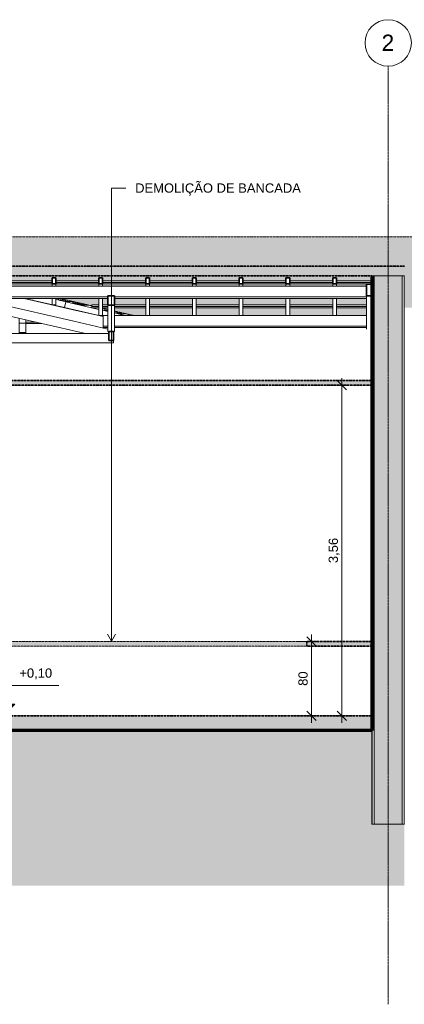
# Model space of a CAD drawing. Header units: millimetres. Extents: x -5210 to 64392, y -2302 to 8822.
# Tile 10 of 256: x 17837 to 21979, y -2079 to 8528. Entities that reach past the tile are written whole.
import ezdxf

# ---------------------------------------------------------------- set-up
doc = ezdxf.new("R2010")
doc.units = ezdxf.units.MM
doc.linetypes.add('_Tracejado médio', pattern=[4, 3, -1])
doc.linetypes.add('_Traço - ponto', pattern=[16, 12, -2, 0, -2])
for name, color, linetype, lineweight in [('A-ANNO-DIMS', 211, 'Continuous', 9), ('A-ANNO-DIMS-50', 211, 'Continuous', 9), ('A-CLNG', 13, 'Continuous', 25), ('A-CLNG-PATT', 13, 'Continuous', 25), ('A-FLOR', 192, 'Continuous', 25), ('A-FLOR-PATT', 8, 'Continuous', 25), ('A-GENM', 13, 'Continuous', 18), ('A-GLAZ-CWMG', 51, 'Continuous', 25), ('A-ROOF', 132, 'Continuous', 25), ('A-ROOF-PATT', 132, 'Continuous', 25), ('A-WALL', 113, 'Continuous', 25), ('A-WALL-PATT', 111, 'Continuous', 70), ('G-ANNO-DIMS', 111, 'Continuous', 9), ('G-ANNO-TEXT', 231, 'Continuous', 9), ('S-GRID', 1, 'Continuous', 9), ('S-GRID-IDEN', 1, 'Continuous', 9)]:
    doc.layers.add(name, color=color, linetype=linetype, lineweight=lineweight)
doc.styles.add('Arial_2', font='arial.ttf', dxfattribs={"height": 175})
doc.styles.add('Arial_3', font='arial.ttf', dxfattribs={"height": 100})
doc.dimstyles.new('Diagonal_-_2_0mm_Arial', dxfattribs={"dimscale": 304.8, "dimtxt": 102.02594, "dimasz": 0.328084, "dimexe": 0.246063, "dimexo": 0.0625, "dimgap": 0.024606, "dimtad": 1, "dimlfac": 0.001, "dimrnd": 0.01, "dimzin": 0, "dimdsep": 46, "dimtxsty": 'Arial_3', "dimblk1": 'OBLIQUE', "dimblk2": 'OBLIQUE', "dimsah": 1, "dimcen": 0.09, "dimdle": 0.246063, "dimadec": 0, "dimazin": 0, "dimtfac": 1, "dimtdec": 4, "dimtix": 1, "dimtmove": 0, "dimatfit": 3, "dimfxl": 0.492126, "dimfxlon": 1, "dimtvp": 1, "dimtolj": 1, "dimtzin": 0, "dimarcsym": 2})
doc.dimstyles.new('Diagonal_-_2_0mm_Arial_1', dxfattribs={"dimscale": 304.8, "dimtxt": 102.02594, "dimasz": 0.328084, "dimexe": 0.246063, "dimexo": 0.0625, "dimgap": 0.024606, "dimtad": 1, "dimdec": 0, "dimlfac": 0.1, "dimdsep": 46, "dimtxsty": 'Arial_3', "dimblk1": 'OBLIQUE', "dimblk2": 'OBLIQUE', "dimsah": 1, "dimcen": 0.09, "dimdle": 0.246063, "dimadec": 0, "dimazin": 0, "dimtfac": 1, "dimtdec": 4, "dimtix": 1, "dimtmove": 0, "dimatfit": 3, "dimfxl": 0.492126, "dimfxlon": 1, "dimtvp": 1, "dimtolj": 1, "dimtzin": 0, "dimarcsym": 2})

# ---------------------------------------------------------------- blocks, each defined once
blk = doc.blocks.new('Rectangular Mullion - 2x5 cm-4253626-CORTE C - MANTER _ DEMOLIR')
at = {"layer": 'A-GLAZ-CWMG', "lineweight": 18}
for p, q in [((18658, 5425), (18656, 5415)), ((18656, 5415), (18690, 5407))]:
    blk.add_line(p, q, dxfattribs=at)
blk = doc.blocks.new('Rectangular Mullion - 2x5 cm-4253628-CORTE C - MANTER _ DEMOLIR')
at = {"layer": 'A-GLAZ-CWMG', "lineweight": 18}
for p, q in [((17934, 5516), (17925, 5516)), ((18254, 5516), (18248, 5516)), ((18305, 5516), (18294, 5516)), ((17971, 5506), (17980, 5506)), ((18294, 5506), (18329, 5506))]:
    blk.add_line(p, q, dxfattribs=at)
blk = doc.blocks.new('Rectangular Mullion - 2x5 cm-4253633-CORTE C - MANTER _ DEMOLIR')
at = {"layer": 'A-GLAZ-CWMG', "lineweight": 18}
for p, q in [((18747, 5395), (18747, 5414)), ((18748, 5414), (18747, 5414)), ((18787, 5395), (18747, 5395))]:
    blk.add_line(p, q, dxfattribs=at)
blk = doc.blocks.new('Rectangular Mullion - 2x5 cm-4253635-CORTE C - MANTER _ DEMOLIR')
at = {"layer": 'A-GLAZ-CWMG', "lineweight": 18}
for p, q in [((18614, 5439), (18614, 5458)), ((18614, 5458), (18690, 5458)), ((18614, 5425), (18614, 5439)), ((18690, 5439), (18614, 5439)), ((18614, 5425), (18690, 5425)), ((18730, 5458), (18787, 5458)), ((18787, 5439), (18730, 5439)), ((18730, 5425), (18787, 5425)), ((18857, 5458), (19194, 5458)), ((19194, 5439), (18857, 5439)), ((18857, 5425), (19194, 5425)), ((19234, 5458), (19697, 5458)), ((19697, 5439), (19234, 5439)), ((19234, 5425), (19697, 5425)), ((19737, 5458), (20201, 5458)), ((20201, 5439), (19737, 5439)), ((19737, 5425), (20201, 5425)), ((20241, 5458), (20704, 5458)), ((20704, 5439), (20241, 5439)), ((20241, 5425), (20704, 5425)), ((20744, 5458), (21208, 5458)), ((21208, 5439), (20744, 5439)), ((20744, 5425), (21208, 5425)), ((21248, 5458), (21571, 5458)), ((21571, 5439), (21248, 5439)), ((21248, 5425), (21571, 5425))]:
    blk.add_line(p, q, dxfattribs=at)
blk = doc.blocks.new('Rectangular Mullion - 2x5 cm-4253637-CORTE C - MANTER _ DEMOLIR')
at = {"layer": 'A-GLAZ-CWMG', "lineweight": 18}
for p, q in [((18246, 5509), (18250, 5526)), ((18227, 5513), (18246, 5509))]:
    blk.add_line(p, q, dxfattribs=at)
blk = doc.blocks.new('Rectangular Mullion - 2x5 cm-4253677-CORTE C - MANTER _ DEMOLIR')
at = {"layer": 'A-GLAZ-CWMG', "lineweight": 18}
for p, q in [((18329, 5491), (18329, 5510)), ((18330, 5510), (18329, 5510)), ((18415, 5491), (18329, 5491))]:
    blk.add_line(p, q, dxfattribs=at)
blk = doc.blocks.new('Rectangular Mullion - 2x5 cm-4253693-CORTE C - MANTER _ DEMOLIR')
at = {"layer": 'A-GLAZ-CWMG', "lineweight": 18}
for p, q in [((17492, 5697), (17492, 5716)), ((17492, 5716), (17683, 5716)), ((17492, 5684), (17492, 5697)), ((17683, 5697), (17492, 5697)), ((17492, 5684), (17683, 5684)), ((17723, 5716), (18187, 5716)), ((18187, 5697), (17723, 5697)), ((17723, 5684), (18187, 5684)), ((18227, 5716), (18690, 5716)), ((18690, 5697), (18227, 5697)), ((18227, 5684), (18690, 5684)), ((18730, 5716), (19194, 5716)), ((19194, 5697), (18730, 5697)), ((18730, 5684), (19194, 5684)), ((19234, 5716), (19697, 5716)), ((19697, 5697), (19234, 5697)), ((19234, 5684), (19697, 5684)), ((19737, 5716), (20201, 5716)), ((20201, 5697), (19737, 5697)), ((19737, 5684), (20201, 5684)), ((20241, 5716), (20704, 5716)), ((20704, 5697), (20241, 5697)), ((20241, 5684), (20704, 5684)), ((20744, 5716), (21208, 5716)), ((21208, 5697), (20744, 5697)), ((20744, 5684), (21208, 5684)), ((21248, 5716), (21631, 5716)), ((21631, 5697), (21248, 5697)), ((21248, 5684), (21631, 5684))]:
    blk.add_line(p, q, dxfattribs=at)
blk = doc.blocks.new('Rectangular Mullion - 6x12 cm 2-3933727-CORTE C - MANTER _ DEMOLIR')
at = {"layer": 'A-GLAZ-CWMG', "lineweight": 18}
blk.add_line((21571, 5219), (21571, 5196), dxfattribs=at)
blk = doc.blocks.new('Rectangular Mullion - 6x12 cm 2-3932887-CORTE C - MANTER _ DEMOLIR')
at = {"layer": 'A-GLAZ-CWMG', "lineweight": 35}
for p, q in [((21631, 5680), (21571, 5680)), ((21571, 5680), (21571, 5555)), ((21631, 5555), (21631, 5680)), ((21571, 5555), (21631, 5555))]:
    blk.add_line(p, q, dxfattribs=at)
at = {"layer": 'A-GLAZ-CWMG', "lineweight": 18}
blk.add_line((21571, 5555), (21571, 5533), dxfattribs=at)
blk = doc.blocks.new('Rectangular Mullion - 6x12 cm-3933660-CORTE C - MANTER _ DEMOLIR')
at = {"layer": 'A-GLAZ-CWMG', "lineweight": 18}
for p, q in [((17369, 5541), (17369, 5657)), ((17369, 5657), (21571, 5657)), ((17369, 5526), (17369, 5541)), ((18787, 5541), (17369, 5541)), ((17369, 5526), (18787, 5526)), ((21571, 5541), (18857, 5541)), ((18857, 5526), (21571, 5526)), ((21571, 5541), (21571, 5526))]:
    blk.add_line(p, q, dxfattribs=at)
blk = doc.blocks.new('Rectangular Mullion - 4x6_3-3931215-CORTE C - MANTER _ DEMOLIR')
at = {"layer": 'A-GLAZ-CWMG', "lineweight": 18}
for p, q in [((18318, 5428), (17893, 5526)), ((18174, 5526), (18187, 5523)), ((18246, 5509), (18332, 5489)), ((18332, 5489), (18318, 5428))]:
    blk.add_line(p, q, dxfattribs=at)
blk = doc.blocks.new('Rectangular Mullion - 4x6_3-3931217-CORTE C - MANTER _ DEMOLIR')
at = {"layer": 'A-GLAZ-CWMG', "lineweight": 18}
for p, q in [((18736, 5332), (18318, 5428)), ((18332, 5489), (18656, 5415)), ((18730, 5398), (18787, 5385)), ((18857, 5369), (18926, 5353)), ((18926, 5353), (18924, 5343))]:
    blk.add_line(p, q, dxfattribs=at)
blk = doc.blocks.new('Rectangular Mullion - 4x6_3-3931219-CORTE C - MANTER _ DEMOLIR')
at = {"layer": 'A-GLAZ-CWMG', "lineweight": 18}
blk.add_line((18926, 5353), (18969, 5343), dxfattribs=at)
blk = doc.blocks.new('Rectangular Mullion - 4x6_3-3931011-CORTE C - MANTER _ DEMOLIR')
at = {"layer": 'A-GLAZ-CWMG', "lineweight": 18}
for p, q in [((18370, 5480), (18370, 5491)), ((18410, 5474), (18410, 5491))]:
    blk.add_line(p, q, dxfattribs=at)
blk = doc.blocks.new('Rectangular Mullion - 4x6_3-3931069-CORTE C - MANTER _ DEMOLIR')
at = {"layer": 'A-GLAZ-CWMG', "lineweight": 18}
for p, q in [((18254, 5526), (18254, 5507)), ((18274, 5504), (18274, 5523)), ((18294, 5504), (18294, 5519)), ((18254, 5442), (18256, 5442)), ((18274, 5504), (18270, 5504)), ((18294, 5504), (18274, 5504)), ((18294, 5498), (18294, 5504))]:
    blk.add_line(p, q, dxfattribs=at)
blk = doc.blocks.new('Rectangular Mullion - 4x6_3-3931227-CORTE C - MANTER _ DEMOLIR')
at = {"layer": 'A-GLAZ-CWMG', "lineweight": 35}
for p, q in [((21228, 5747), (21208, 5747)), ((21208, 5747), (21208, 5682)), ((21248, 5747), (21228, 5747)), ((21248, 5682), (21248, 5747)), ((21208, 5682), (21248, 5682))]:
    blk.add_line(p, q, dxfattribs=at)
at = {"layer": 'A-GLAZ-CWMG', "lineweight": 18}
for p, q in [((21208, 5657), (21208, 5682)), ((21248, 5657), (21248, 5682)), ((21208, 5343), (21208, 5526)), ((21248, 5343), (21248, 5526))]:
    blk.add_line(p, q, dxfattribs=at)
blk = doc.blocks.new('Rectangular Mullion - 4x6_3-3931229-CORTE C - MANTER _ DEMOLIR')
at = {"layer": 'A-GLAZ-CWMG', "lineweight": 35}
for p, q in [((18710, 5747), (18690, 5747)), ((18690, 5747), (18690, 5682)), ((18730, 5747), (18710, 5747)), ((18730, 5682), (18730, 5747)), ((18690, 5682), (18730, 5682))]:
    blk.add_line(p, q, dxfattribs=at)
at = {"layer": 'A-GLAZ-CWMG', "lineweight": 18}
for p, q in [((18690, 5657), (18690, 5682)), ((18730, 5657), (18730, 5682)), ((18690, 5343), (18690, 5526)), ((18730, 5343), (18730, 5526)), ((18730, 5343), (18690, 5343))]:
    blk.add_line(p, q, dxfattribs=at)
blk = doc.blocks.new('Rectangular Mullion - 4x6_3-3931231-CORTE C - MANTER _ DEMOLIR')
at = {"layer": 'A-GLAZ-CWMG', "lineweight": 35}
for p, q in [((18207, 5747), (18187, 5747)), ((18187, 5747), (18187, 5682)), ((18227, 5747), (18207, 5747)), ((18227, 5682), (18227, 5747)), ((18187, 5682), (18227, 5682))]:
    blk.add_line(p, q, dxfattribs=at)
at = {"layer": 'A-GLAZ-CWMG', "lineweight": 18}
for p, q in [((18187, 5657), (18187, 5682)), ((18227, 5657), (18227, 5682)), ((18187, 5458), (18187, 5526)), ((18227, 5458), (18227, 5526)), ((18227, 5458), (18187, 5458))]:
    blk.add_line(p, q, dxfattribs=at)
blk = doc.blocks.new('Rectangular Mullion - 6x12 cm-4082038-CORTE C - MANTER _ DEMOLIR')
at = {"layer": 'A-GLAZ-CWMG', "lineweight": 18}
for p, q in [((18107, 5474), (18116, 5474)), ((18397, 5474), (18486, 5474))]:
    blk.add_line(p, q, dxfattribs=at)
blk = doc.blocks.new('Rectangular Mullion - 6x12 cm-4090283-CORTE C - MANTER _ DEMOLIR')
at = {"layer": 'A-GLAZ-CWMG', "lineweight": 18}
for p, q in [((18246, 5442), (18246, 5444)), ((18302, 5432), (18302, 5429)), ((18526, 5465), (18437, 5465)), ((18582, 5452), (18492, 5452))]:
    blk.add_line(p, q, dxfattribs=at)
blk = doc.blocks.new('Rectangular Mullion - 6x12 cm 2-4252341-CORTE C - MANTER _ DEMOLIR')
at = {"layer": 'A-GLAZ-CWMG', "lineweight": 18}
for p, q in [((17276, 5665), (17369, 5644)), ((18418, 5279), (17249, 5548)), ((17884, 5526), (18445, 5396))]:
    blk.add_line(p, q, dxfattribs=at)
blk = doc.blocks.new('Rectangular Mullion - 6x12 cm 2-V9-CORTE C - MANTER _ DEMOLIR')
at = {"layer": 'A-GLAZ-CWMG', "lineweight": 18}
blk.add_line((21571, 5533), (21571, 5219), dxfattribs=at)
blk = doc.blocks.new('Rectangular Mullion - 6x12 cm-3933678-CORTE C - MANTER _ DEMOLIR')
at = {"layer": 'A-GLAZ-CWMG', "lineweight": 18}
for p, q in [((18736, 5227), (18736, 5343)), ((18736, 5343), (18787, 5343)), ((18857, 5343), (21571, 5343)), ((18736, 5211), (18736, 5227)), ((18787, 5227), (18736, 5227)), ((18736, 5211), (18787, 5211)), ((21571, 5227), (18857, 5227)), ((18857, 5211), (21571, 5211)), ((21571, 5227), (21571, 5211))]:
    blk.add_line(p, q, dxfattribs=at)
blk = doc.blocks.new('tesoura4 - tesoura-4028726-CORTE C - MANTER _ DEMOLIR')
at = {"layer": 'A-GENM'}
for p, q in [((17901, 5524), (17901, 5522)), ((17831, 5260), (17831, 5312)), ((17831, 5158), (17831, 5260)), ((17831, 5260), (17901, 5260)), ((17901, 5296), (17901, 5260)), ((17901, 5260), (17901, 5158)), ((17831, 5148), (17831, 5158)), ((17831, 5158), (17901, 5158)), ((17841, 5148), (17841, 5158)), ((17891, 5158), (17891, 5148)), ((17901, 5158), (17901, 5148))]:
    blk.add_line(p, q, dxfattribs=at)
blk = doc.blocks.new('tesoura7 - tesoura-4029809-CORTE C - MANTER _ DEMOLIR')
at = {"layer": 'A-GENM'}
for p, q in [((15887, 5955), (15887, 5830)), ((16037, 5827), (16037, 5952)), ((13122, 5148), (15913, 5734)), ((15806, 5814), (14730, 5588)), ((15887, 5830), (15865, 5826)), ((15913, 5734), (15887, 5830)), ((15887, 5728), (15887, 5148)), ((16037, 5827), (16013, 5730)), ((16013, 5730), (18545, 5148)), ((16050, 5824), (16037, 5827)), ((17072, 5589), (16109, 5811)), ((16037, 5148), (16037, 5725)), ((14912, 5524), (15887, 5188)), ((15887, 5241), (15007, 5544)), ((16879, 5531), (16037, 5241)), ((16037, 5188), (16972, 5510)), ((15887, 5188), (15887, 5241)), ((16037, 5241), (16037, 5188)), ((13061, 5148), (13122, 5148)), ((18545, 5148), (13122, 5148)), ((15887, 5148), (16037, 5148)), ((18545, 5148), (18797, 5148))]:
    blk.add_line(p, q, dxfattribs=at)
blk = doc.blocks.new('tesoura9 - tesoura-4031350-CORTE C - MANTER _ DEMOLIR')
at = {"layer": 'A-GENM', "lineweight": 35}
for p, q in [((18857, 5555), (18787, 5555)), ((18787, 5555), (18787, 5452)), ((18857, 5452), (18857, 5555)), ((18787, 5452), (18857, 5452)), ((18847, 5171), (18797, 5171)), ((18797, 5171), (18797, 5071)), ((18847, 5071), (18847, 5171)), ((18797, 5071), (18847, 5071))]:
    blk.add_line(p, q, dxfattribs=at)
at = {"layer": 'A-GENM'}
for p, q in [((18787, 5171), (18787, 5452)), ((18857, 5452), (18857, 5171)), ((18797, 5171), (18787, 5171)), ((18857, 5171), (18847, 5171))]:
    blk.add_line(p, q, dxfattribs=at)
blk = doc.blocks.new('Rectangular Mullion - 6x12 cm-4082021-CORTE C - MANTER _ DEMOLIR')
at = {"layer": 'A-GLAZ-CWMG', "lineweight": 18}
for p, q in [((18656, 5348), (18656, 5350)), ((18712, 5337), (18712, 5335)), ((18937, 5371), (18857, 5371)), ((18992, 5358), (18902, 5358))]:
    blk.add_line(p, q, dxfattribs=at)
blk = doc.blocks.new('Rectangular Mullion - 6x12 cm-4082041-CORTE C - MANTER _ DEMOLIR')
at = {"layer": 'A-GLAZ-CWMG', "lineweight": 18}
for p, q in [((18016, 5269), (17901, 5269)), ((17901, 5257), (18071, 5257))]:
    blk.add_line(p, q, dxfattribs=at)
blk = doc.blocks.new('Generic Models 25 - Generic Models 25-4099106-CORTE C - MANTER _ DEMOLIR')
at = {"layer": 'A-GENM', "linetype": '_Tracejado médio'}
for color, points in [(41, [(18566, 1780), (20931, 1780), (20931, 1830), (16426, 1830), (16426, 1780)]), (21, [(21631, 1780), (21631, 1830), (20931, 1830), (20931, 1780), (20944, 1780)])]:
    blk.add_hatch(color=color, dxfattribs=at).paths.add_polyline_path(points, flags=0)
at = {"layer": 'A-GENM', "color": 30, "linetype": '_Tracejado médio'}
for p, q in [((16426, 1830), (20931, 1830)), ((16426, 1780), (16426, 1830)), ((20931, 1780), (16426, 1780))]:
    blk.add_line(p, q, dxfattribs=at)
at = {"layer": 'A-GENM', "color": 40, "linetype": '_Tracejado médio', "lineweight": 35}
for p, q in [((21631, 1830), (20931, 1830)), ((20931, 1830), (20931, 1780)), ((21631, 1780), (21631, 1830)), ((20931, 1780), (21631, 1780))]:
    blk.add_line(p, q, dxfattribs=at)
blk = doc.blocks.new('Rectangular Mullion - 6x12 cm 2-4252394-CORTE C - MANTER _ DEMOLIR')
at = {"layer": 'A-GLAZ-CWMG', "lineweight": 18}
for p, q in [((18445, 5396), (18736, 5330)), ((18787, 5195), (18418, 5279))]:
    blk.add_line(p, q, dxfattribs=at)
blk = doc.blocks.new('Grid - Head Grid-11506-CORTE C - MANTER _ DEMOLIR')
at = {"layer": 'S-GRID-IDEN'}
blk.add_circle((29896, 8278), 250, dxfattribs=at)
blk = doc.blocks.new('Spot Elevations - Spot elevation - Corte-10531-CORTE C - MANTER _ DEMOLIR')
at = {"layer": 'G-ANNO-DIMS'}
blk.add_hatch(color=256, dxfattribs=at).paths.add_polyline_path([(-4376, 1055), (-4501, 930), (-4501, 1055)], flags=0)
for p, q in [((-4501, 1055), (-4501, 1355)), ((-3902, 1255), (-4602, 1255)), ((-4626, 1055), (-4376, 1055)), ((-4501, 930), (-4626, 1055)), ((-4626, 1055), (-4376, 1055)), ((-4376, 1055), (-4501, 930)), ((-4501, 930), (-4501, 1055)), ((-4501, 1055), (-4501, 930))]:
    blk.add_line(p, q, dxfattribs=at)
blk = doc.blocks.new('DIMBLOCK2-CORTE C - MANTER _ DEMOLIR')
at = {"layer": 'A-ANNO-DIMS-50'}
for p, q in [((20830, 1830), (21055, 1830)), ((20980, 1830), (20830, 1830)), ((20980, 955), (20980, 1905)), ((20830, 1030), (21055, 1030)), ((20980, 1030), (20830, 1030))]:
    blk.add_line(p, q, dxfattribs=at)
at = {"layer": 'A-ANNO-DIMS-50', "lineweight": 18}
for p, q in [((20980, 1830), (20930, 1880)), ((20980, 1830), (21030, 1780)), ((20980, 1030), (20930, 1080)), ((20980, 1030), (21030, 980))]:
    blk.add_line(p, q, dxfattribs=at)
at = {"layer": 'A-ANNO-DIMS-50', "color": 0, "insert": (20838, 1352), "char_height": 100, "width": 186.09, "attachment_point": 1, "rotation": 90, "line_spacing_factor": 0.941778, "style": 'Arial_3'}
blk.add_mtext('80', dxfattribs=at)
blk = doc.blocks.new('_Oblique')
at = {"color": 0, "linetype": 'ByBlock', "lineweight": -2}
blk.add_line((-0.5, -0.5), (0.5, 0.5), dxfattribs=at)
blk = doc.blocks.new('DIMBLOCK3-CORTE C - MANTER _ DEMOLIR')
at = {"layer": 'A-ANNO-DIMS-50'}
for p, q in [((21156, 4590), (21381, 4590)), ((21306, 4590), (21156, 4590)), ((21306, 955), (21306, 4665)), ((21156, 1030), (21381, 1030)), ((21306, 1030), (21156, 1030))]:
    blk.add_line(p, q, dxfattribs=at)
at = {"layer": 'A-ANNO-DIMS-50', "lineweight": 18}
for p, q in [((21306, 4590), (21256, 4640)), ((21306, 4590), (21356, 4540)), ((21306, 1030), (21256, 1080)), ((21306, 1030), (21356, 980))]:
    blk.add_line(p, q, dxfattribs=at)
at = {"layer": 'A-ANNO-DIMS-50', "color": 0, "insert": (21164, 2674), "char_height": 100, "width": 325.65, "attachment_point": 1, "rotation": 90, "line_spacing_factor": 0.941778, "style": 'Arial_3'}
blk.add_mtext('3,56', dxfattribs=at)

msp = doc.modelspace()

# ---------------------------------------------------------------- hatches: boundary and pattern name
at = {"layer": 'A-CLNG-PATT', "lineweight": 18}
msp.add_hatch(color=21, dxfattribs=at).paths.add_polyline_path([(21631.115, 4590), (21631.115, 4640), (10351.115, 4640), (10351.115, 4590), (20943.565, 4590)], flags=0)
at = {"layer": 'A-FLOR-PATT', "lineweight": 18}
msp.add_hatch(color=21, dxfattribs=at).paths.add_polyline_path([(16188.352, 870), (21631.115, 870), (21631.115, 1030), (10351.115, 1030), (10351.115, 870), (13810.745, 870)], flags=0)
h = msp.add_hatch(dxfattribs=at)
h.set_pattern_fill('FP_3', color=256, style=0, pattern_type=2)
h.set_pattern_definition([(0, (14096.04, 3294.04), (317.5, 317.5), [317.5, -317.5]), (0, (14096.04, 3413.1), (317.5, 317.5), [317.5, -317.5]), (0, (14096.04, 3532.16), (317.5, 317.5), [317.5, -317.5]), (90, (14135.73, 3571.85), (-317.5, 317.5), [317.5, -317.5]), (90, (14254.8, 3571.85), (-317.5, 317.5), [317.5, -317.5]), (90, (14373.86, 3571.85), (-317.5, 317.5), [317.5, -317.5])])
h.paths.add_polyline_path([(-3225.203, -799.556), (21981.115, -799.556), (21981.115, -140), (21631.115, -140), (21631.115, 870), (10351.115, 870), (10351.115, 0), (10051.115, 0), (10051.115, 870), (6771.115, 870), (6771.115, 0), (6421.115, 0), (6421.115, 870), (1701.115, 870), (1701.115, 0), (1501.115, 0), (1501.115, 870), (-2998.885, 870), (-2998.885, -140), (-3348.885, -140), (-3348.885, -799.556), (-3226.087, -799.556)], flags=0)
at = {"layer": 'A-ROOF-PATT', "lineweight": 18}
h = msp.add_hatch(color=21, dxfattribs=at)
h.paths.add_polyline_path([(7072.964, 5328.765), (7076.015, 5328.765), (7100.089, 5425.061), (6210.628, 5647.427), (-1960.31, 5647.427), (-2783.885, 5425.061), (-2757.885, 5328.765), (-2756.905, 5328.765), (-1961.292, 5543.581), (6213.701, 5543.581), (7049.427, 5334.649)], flags=0)
h.paths.add_polyline_path([(10348.615, 5767.83), (14590.951, 5767.83), (15960.162, 6055.365), (17209.681, 5767.975), (21981.115, 5767.975), (21981.115, 5871.595), (17205.293, 5871.595), (15961.139, 6157.751), (14597.802, 5871.45), (9918.615, 5871.45), (9918.615, 5767.83), (10326.115, 5767.83)], flags=0)
at = {"layer": 'A-ROOF-PATT'}
msp.add_hatch(color=254, dxfattribs=at).paths.add_polyline_path([(27333.382, 5425.206), (30500.78, 5425.206), (27444.816, 6189.197), (16110.884, 6189.197), (15961.139, 6157.751), (17205.293, 5871.595), (21981.115, 5871.595), (21981.115, 5425.206), (27184.782, 5425.206)], flags=0)
h = msp.add_hatch(color=254, dxfattribs=at)
h.paths.add_polyline_path([(-2298.321, 5431.887), (-2025.581, 5505.526), (-2029.844, 5505.526), (-2029.844, 5525.072), (-2374.974, 5431.887)], flags=0)
h.paths.add_polyline_path([(18486.475, 5474.313), (18414.969, 5490.759), (18409.815, 5490.759), (18409.815, 5474.313)], flags=0)
h.paths.add_polyline_path([(6140.309, 5474.313), (6148.635, 5474.313), (6058.241, 5496.911), (6058.241, 5494.83), (6083.524, 5488.509)], flags=0)
h.paths.add_polyline_path([(6490.773, 5474.313), (6424.987, 5490.759), (6346.806, 5490.759), (6346.806, 5505.526), (6325.975, 5505.526), (6325.975, 5494.917), (6408.39, 5474.313)], flags=0)
h.paths.add_polyline_path([(18115.639, 5474.313), (17979.928, 5505.526), (17971.556, 5505.38), (18106.63, 5474.313)], flags=0)
h.paths.add_polyline_path([(13210.844, 5474.313), (13290.469, 5474.313), (13332.488, 5483.137), (13330.887, 5490.759), (13271.565, 5490.759), (13210.844, 5478.008)], flags=0)
h.paths.add_polyline_path([(17125.134, 5474.313), (16989.423, 5505.526), (16959.631, 5505.526), (16899.335, 5484.764), (16899.335, 5474.313), (17079.954, 5474.313)], flags=0)
h.paths.add_polyline_path([(14190.637, 5474.313), (14190.732, 5474.313), (14339.273, 5505.526)], flags=0)
h.paths.add_polyline_path([(14677.309, 5474.313), (14845.361, 5474.313), (14845.361, 5505.526), (14825.944, 5505.526)], flags=0)
h.paths.add_polyline_path([(14885.361, 5474.313), (15054.657, 5474.313), (14964.006, 5505.526), (14885.361, 5505.526)], flags=0)
h.paths.add_polyline_path([(15208.234, 5474.313), (15348.855, 5474.313), (15348.855, 5505.526), (15117.584, 5505.526)], flags=0)
h.paths.add_polyline_path([(15388.855, 5474.313), (15852.348, 5474.313), (15852.348, 5505.526), (15388.855, 5505.526)], flags=0)
h.paths.add_polyline_path([(16036.819, 5474.313), (16355.841, 5474.313), (16355.841, 5505.526), (16036.819, 5505.526)], flags=0)
h.paths.add_polyline_path([(16395.841, 5474.313), (16715.403, 5474.313), (16806.053, 5505.526), (16395.841, 5505.526)], flags=0)
h.paths.add_polyline_path([(18369.815, 5480.497), (18369.815, 5490.759), (18329.358, 5490.759), (18329.358, 5505.526), (18294.023, 5505.526), (18294.023, 5497.929), (18331.71, 5489.261)], flags=0)
h.paths.add_polyline_path([(13381.42, 5493.412), (13439.105, 5505.526), (13378.876, 5505.526)], flags=0)
h.paths.add_polyline_path([(6285.975, 5504.917), (6285.975, 5505.526), (6283.537, 5505.526)], flags=0)
h.paths.add_polyline_path([(-1961.366, 5535.672), (-1913.928, 5535.672), (-1884.639, 5543.581), (-1961.292, 5543.581), (-1990.581, 5535.672)], flags=0)
h.paths.add_polyline_path([(-667.459, 5535.672), (-259.439, 5535.672), (-259.439, 5543.581), (-667.459, 5543.581)], flags=0)
h.paths.add_polyline_path([(16395.841, 5535.672), (16858.352, 5535.672), (16584.131, 5598.743), (16395.841, 5598.743), (16395.841, 5595.92)], flags=0)
h.paths.add_polyline_path([(16355.841, 5535.672), (16355.841, 5598.743), (16036.819, 5598.743), (16036.819, 5535.672), (16188.352, 5535.672)], flags=0)
h.paths.add_polyline_path([(733.91, 5535.672), (747.548, 5535.672), (747.548, 5543.581), (367.264, 5543.581), (367.264, 5535.672)], flags=0)
h.paths.add_polyline_path([(844.625, 5535.672), (844.625, 5543.581), (787.548, 5543.581), (787.548, 5535.672)], flags=0)
h.paths.add_polyline_path([(6213.935, 5535.672), (6245.334, 5535.672), (6213.701, 5543.581), (6131.319, 5543.581), (6162.951, 5535.672), (6213.701, 5535.672)], flags=0)
h.paths.add_polyline_path([(1036.973, 5535.672), (1251.041, 5535.672), (1251.041, 5543.581), (1014.006, 5543.581)], flags=0)
h.paths.add_polyline_path([(1291.041, 5535.672), (1361.987, 5535.672), (1361.987, 5543.581), (1291.041, 5543.581)], flags=0)
h.paths.add_polyline_path([(-150.098, 5535.672), (244.055, 5535.672), (244.055, 5543.581), (-150.098, 5543.581)], flags=0)
h.paths.add_polyline_path([(1754.535, 5535.672), (1754.535, 5543.581), (1401.987, 5543.581), (1401.987, 5535.672)], flags=0)
h.paths.add_polyline_path([(-219.439, 5535.672), (-190.098, 5535.672), (-190.098, 5543.581), (-219.439, 5543.581)], flags=0)
h.paths.add_polyline_path([(1794.535, 5535.672), (1879.349, 5535.672), (1879.349, 5543.581), (1794.535, 5543.581)], flags=0)
h.paths.add_polyline_path([(2043.759, 5535.672), (2258.028, 5535.672), (2258.028, 5543.581), (2043.759, 5543.581)], flags=0)
h.paths.add_polyline_path([(5894.87, 5535.672), (5903.196, 5535.672), (5889.166, 5539.18), (5890.266, 5543.581), (5863.237, 5543.581), (5889.166, 5537.099)], flags=0)
h.paths.add_polyline_path([(2298.028, 5535.672), (2396.71, 5535.672), (2396.71, 5543.581), (2298.028, 5543.581)], flags=0)
h.paths.add_polyline_path([(14482.826, 5535.672), (14482.921, 5535.672), (14521.51, 5543.796)], flags=0)
h.paths.add_polyline_path([(2436.71, 5535.672), (2761.521, 5535.672), (2761.521, 5543.581), (2436.71, 5543.581)], flags=0)
h.paths.add_polyline_path([(2900.545, 5535.672), (2914.072, 5540.33), (2914.072, 5543.581), (2801.521, 5543.581), (2801.521, 5535.672), (2879.045, 5535.672)], flags=0)
h.paths.add_polyline_path([(327.264, 5535.672), (327.264, 5543.581), (284.055, 5543.581), (284.055, 5535.672)], flags=0)
h.paths.add_polyline_path([(-820.501, 5535.672), (-762.932, 5535.672), (-762.932, 5543.581), (-791.211, 5543.581)], flags=0)
h.paths.add_polyline_path([(15030.033, 5535.672), (15348.855, 5535.672), (15348.855, 5598.743), (15269.836, 5598.743), (15007.1, 5543.569)], flags=0)
h.paths.add_polyline_path([(3111.516, 5535.672), (3265.015, 5535.672), (3265.015, 5543.581), (3077.09, 5543.581), (3054.123, 5535.672)], flags=0)
h.paths.add_polyline_path([(3431.433, 5535.672), (3431.433, 5543.581), (3305.015, 5543.581), (3305.015, 5535.672)], flags=0)
h.paths.add_polyline_path([(15388.855, 5535.672), (15852.348, 5535.672), (15852.348, 5598.743), (15388.855, 5598.743), (15388.855, 5543.569)], flags=0)
h.paths.add_polyline_path([(3471.433, 5535.672), (3768.508, 5535.672), (3768.508, 5543.581), (3471.433, 5543.581)], flags=0)
h.paths.add_polyline_path([(3948.795, 5535.672), (3948.795, 5543.581), (3808.508, 5543.581), (3808.508, 5535.672)], flags=0)
h.paths.add_polyline_path([(-722.932, 5535.672), (-707.459, 5535.672), (-707.459, 5543.581), (-722.932, 5543.581)], flags=0)
h.paths.add_polyline_path([(3988.795, 5535.672), (4272.001, 5535.672), (4272.001, 5543.581), (3988.795, 5543.581)], flags=0)
h.paths.add_polyline_path([(4312.001, 5535.672), (4466.156, 5535.672), (4466.156, 5543.581), (4312.001, 5543.581)], flags=0)
h.paths.add_polyline_path([(4506.156, 5535.672), (4775.495, 5535.672), (4775.495, 5543.581), (4506.156, 5543.581)], flags=0)
h.paths.add_polyline_path([(4983.518, 5535.672), (4983.518, 5536.74), (4956.154, 5543.581), (4815.495, 5543.581), (4815.495, 5535.672), (4894.721, 5535.672)], flags=0)
h.paths.add_polyline_path([(-1669.044, 5540.636), (-1658.136, 5543.581), (-1669.839, 5543.581)], flags=0)
h.paths.add_polyline_path([(17071.886, 5589.171), (17073.8, 5598.743), (17030.266, 5598.743), (17042.543, 5595.92)], flags=0)
h.paths.add_polyline_path([(14404.79, 5728.736), (14502.01, 5728.736), (14648.213, 5759.439), (14643.997, 5778.97), (14405.147, 5728.811)], flags=0)
h.paths.add_polyline_path([(16465.079, 5728.736), (16508.613, 5728.736), (16395.841, 5754.674), (16395.841, 5744.661)], flags=0)
h.paths.add_polyline_path([(14818.38, 5728.736), (14845.361, 5734.402), (14845.361, 5736.466), (14808.554, 5728.736)], flags=0)
h.paths.add_polyline_path([(17332.111, 5728.736), (17380.285, 5728.736), (17277.388, 5752.403), (17277.388, 5731.755), (17281.293, 5730.857), (17285.771, 5750.329), (17334.499, 5739.122)], flags=0)
h.paths.add_polyline_path([(17237.388, 5740.955), (17237.388, 5761.603), (17161.879, 5778.97), (17076.268, 5778.97), (17076.268, 5798.66), (17070.504, 5799.986), (16980.733, 5799.986), (17214.144, 5746.301)], flags=0)
h.paths.add_polyline_path([(14885.361, 5742.802), (15157.664, 5799.986), (15147.838, 5799.986), (14885.361, 5744.866)], flags=0)
h.paths.add_polyline_path([(16355.841, 5753.861), (16355.841, 5763.874), (16198.832, 5799.986), (16155.298, 5799.986), (16294.474, 5767.975)], flags=0)
h.paths.add_polyline_path([(14697.146, 5769.715), (14841.294, 5799.986), (14744.074, 5799.986), (14737.07, 5798.515), (14737.07, 5778.97), (14695.202, 5778.97)], flags=0)
h.paths.add_polyline_path([(16899.335, 5830.132), (16939.433, 5830.132), (16899.335, 5839.355)], flags=0)
h.paths.add_polyline_path([(15291.392, 5830.132), (15302.926, 5830.491), (15348.855, 5840.136), (15348.855, 5842.2), (15293.1, 5830.491)], flags=0)
h.paths.add_polyline_path([(14887.627, 5830.132), (14984.848, 5830.132), (15050.802, 5843.983), (14953.581, 5843.983), (14924.044, 5837.78)], flags=0)
h.paths.add_polyline_path([(16050.32, 5830.132), (16051.7, 5830.132), (16052.507, 5833.641), (16036.819, 5837.249), (16036.845, 5830.132), (16042.346, 5830.132)], flags=0)
h.paths.add_polyline_path([(16823.071, 5836.248), (16824.849, 5843.983), (16789.443, 5843.983), (16823.066, 5836.249)], flags=0)
h.paths.add_polyline_path([(16188.352, 5983.16), (16220.752, 5983.16), (16220.752, 5995.429), (16216.997, 5996.293), (16127.226, 5996.293), (16184.324, 5983.16)], flags=0)
h.paths.add_polyline_path([(15712.434, 5983.16), (15712.434, 5996.293), (15678.867, 5996.293), (15652.024, 5990.656), (15652.024, 5983.16)], flags=0)
h.paths.add_polyline_path([(15752.434, 5991.325), (15776.088, 5996.293), (15752.434, 5996.293)], flags=0)
h.paths.add_polyline_path([(15892.348, 6026.439), (15919.641, 6026.439), (15960.162, 6034.717), (15996.155, 6026.439), (16085.926, 6026.439), (15959.022, 6055.125), (15892.348, 6041.124), (15892.348, 6034.838)], flags=0)
h.paths.add_polyline_path([(15822.421, 6026.439), (15852.348, 6026.439), (15852.348, 6032.724)], flags=0)
h = msp.add_hatch(color=254, dxfattribs=at)
h.paths.add_polyline_path([(20497.763, 5342.714), (20704.158, 5342.714), (20704.158, 5425.461), (20240.68, 5425.461), (20240.68, 5342.714), (20349.163, 5342.714)], flags=0)
h.paths.add_polyline_path([(21247.637, 5342.714), (21571.115, 5342.714), (21571.115, 5425.461), (21247.637, 5425.461)], flags=0)
h.paths.add_polyline_path([(21207.637, 5342.714), (21207.637, 5425.461), (20744.158, 5425.461), (20744.158, 5342.714), (21092.165, 5342.714)], flags=0)
h.paths.add_polyline_path([(19058.971, 5342.714), (19193.724, 5342.714), (19193.724, 5425.461), (18856.683, 5425.461), (18856.683, 5389.165), (19058.642, 5342.714)], flags=0)
h.paths.add_polyline_path([(19233.724, 5342.714), (19697.202, 5342.714), (19697.202, 5425.461), (19233.724, 5425.461), (19233.724, 5348.608)], flags=0)
h.paths.add_polyline_path([(19737.202, 5342.714), (20200.68, 5342.714), (20200.563, 5425.461), (19737.202, 5425.461)], flags=0)
h.paths.add_polyline_path([(18786.683, 5405.265), (18786.683, 5425.461), (18730.245, 5425.461), (18730.245, 5418.246)], flags=0)
h.paths.add_polyline_path([(18614.323, 5444.908), (18614.323, 5457.863), (18690.245, 5457.863), (18690.245, 5525.599), (18263.49, 5525.599), (18565.958, 5456.032)], flags=0)
h.paths.add_polyline_path([(20200.563, 5457.863), (20200.68, 5457.863), (20200.68, 5525.599), (19737.202, 5525.599), (19737.202, 5457.863), (20051.962, 5457.863)], flags=0)
h.paths.add_polyline_path([(19160.36, 5457.863), (19193.724, 5457.863), (19193.724, 5525.599), (18856.683, 5525.599), (18856.683, 5457.863), (19011.759, 5457.863)], flags=0)
h.paths.add_polyline_path([(20794.964, 5457.863), (21207.637, 5457.863), (21207.637, 5525.599), (20744.158, 5525.599), (20744.158, 5457.863)], flags=0)
h.paths.add_polyline_path([(21571.115, 5457.863), (21571.115, 5525.599), (21247.637, 5525.599), (21247.637, 5457.863), (21537.966, 5457.863)], flags=0)
h.paths.add_polyline_path([(19457.561, 5457.863), (19697.202, 5457.863), (19697.202, 5525.599), (19233.724, 5525.599), (19233.724, 5457.863), (19308.96, 5457.863)], flags=0)
h.paths.add_polyline_path([(20497.763, 5457.863), (20704.158, 5457.863), (20704.158, 5525.599), (20240.68, 5525.599), (20240.68, 5457.863), (20349.163, 5457.863)], flags=0)
h.paths.add_polyline_path([(18730.245, 5457.863), (18786.683, 5457.863), (18786.683, 5525.599), (18730.245, 5525.599), (18730.245, 5473.557)], flags=0)
h.paths.add_polyline_path([(20051.962, 5657.128), (20200.68, 5657.128), (20200.68, 5683.658), (19737.202, 5683.658), (19737.202, 5657.128), (19754.761, 5657.128)], flags=0)
h.paths.add_polyline_path([(21200.064, 5657.128), (21207.637, 5657.128), (21207.637, 5683.658), (20744.158, 5683.658), (20744.158, 5657.128), (20997.433, 5657.128)], flags=0)
h.paths.add_polyline_path([(20248.253, 5657.128), (20704.158, 5657.128), (20704.158, 5683.658), (20240.68, 5683.658), (20240.68, 5657.128)], flags=0)
h.paths.add_polyline_path([(18186.767, 5657.128), (18186.767, 5683.658), (17723.289, 5683.658), (17723.289, 5657.128), (17971.556, 5657.128)], flags=0)
h.paths.add_polyline_path([(18690.245, 5657.128), (18690.245, 5683.658), (18226.767, 5683.658), (18226.767, 5657.128), (18682.673, 5657.128)], flags=0)
h.paths.add_polyline_path([(21571.115, 5657.128), (21571.115, 5679.753), (21631.115, 5679.753), (21631.115, 5683.658), (21247.637, 5683.658), (21247.637, 5657.128), (21537.966, 5657.128)], flags=0)
h.paths.add_polyline_path([(18730.245, 5657.128), (19193.724, 5657.128), (19193.724, 5683.658), (18730.245, 5683.658), (18730.245, 5681.846)], flags=0)
h.paths.add_polyline_path([(19241.296, 5657.128), (19697.202, 5657.128), (19697.202, 5683.658), (19233.724, 5683.658), (19233.724, 5657.128)], flags=0)
h.paths.add_polyline_path([(17683.289, 5659.046), (17683.289, 5683.658), (17576.28, 5683.658), (17674.356, 5661.1)], flags=0)
h.paths.add_polyline_path([(17491.73, 5703.104), (17491.73, 5716.059), (17683.289, 5716.059), (17683.289, 5747.126), (17723.289, 5747.126), (17723.289, 5716.059), (18186.767, 5716.059), (18186.767, 5747.126), (18226.767, 5747.126), (18226.767, 5716.059), (18690.245, 5716.059), (18690.245, 5747.126), (18730.245, 5747.126), (18730.245, 5716.059), (19193.724, 5716.059), (19193.724, 5747.126), (19233.724, 5747.126), (19233.724, 5716.059), (19697.202, 5716.059), (19697.202, 5747.126), (19737.202, 5747.126), (19737.202, 5716.059), (20200.68, 5716.059), (20200.68, 5747.126), (20240.68, 5747.126), (20240.68, 5716.059), (20704.158, 5716.059), (20704.158, 5747.126), (20744.158, 5747.126), (20744.158, 5716.059), (21207.637, 5716.059), (21207.637, 5747.126), (21247.637, 5747.126), (21247.637, 5716.059), (21631.115, 5716.059), (21631.115, 5767.975), (17209.681, 5767.975), (17377.155, 5729.456)], flags=0)
at = {"layer": 'A-WALL-PATT'}
msp.add_hatch(color=256, dxfattribs=at).paths.add_polyline_path([(21956.115, -140), (21956.115, 5767.975), (21656.115, 5767.975), (21656.115, -140)], flags=0)

# ---------------------------------------------------------------- linework, layer by layer
at = {"layer": 'A-CLNG', "color": 40, "linetype": '_Tracejado médio', "lineweight": 35}
for p, q in [((21631.115, 4640), (10351.115, 4640)), ((10351.115, 4590), (21631.115, 4590)), ((21631.115, 4590), (21631.115, 4640))]:
    msp.add_line(p, q, dxfattribs=at)
at = {"layer": 'A-FLOR', "color": 40, "linetype": '_Tracejado médio', "lineweight": 35}
for p, q in [((21631.115, 1030), (10351.115, 1030)), ((21631.115, 870), (21631.115, 1030)), ((10351.115, 870), (21631.115, 870))]:
    msp.add_line(p, q, dxfattribs=at)
at = {"layer": 'A-FLOR', "lineweight": 70}
msp.add_line((21631.115, 870), (10351.115, 870), dxfattribs=at)
at = {"layer": 'A-ROOF', "color": 30, "linetype": '_Tracejado médio', "lineweight": 18}
for p, q in [((27444.816, 6189.197), (16110.884, 6189.197)), ((18263.49, 5525.599), (18614.323, 5444.908)), ((18730.245, 5418.246), (18786.683, 5405.265)), ((18856.683, 5389.165), (19058.642, 5342.714))]:
    msp.add_line(p, q, dxfattribs=at)
at = {"layer": 'A-ROOF', "color": 40, "linetype": '_Tracejado médio', "lineweight": 35}
for p, q in [((21981.115, 5871.595), (17205.293, 5871.595)), ((17209.681, 5767.975), (21631.115, 5767.975))]:
    msp.add_line(p, q, dxfattribs=at)
at = {"layer": 'A-WALL', "lineweight": 70}
msp.add_line((21631.115, 5767.975), (21631.115, 870), dxfattribs=at)
at = {"layer": 'A-WALL', "lineweight": 18}
for p, q in [((21981.115, 5767.975), (21631.115, 5767.975)), ((21633.615, -140), (21633.615, 5767.975)), ((21656.115, -140), (21656.115, 5767.975)), ((21956.115, -140), (21956.115, 5767.975)), ((21978.615, -140), (21978.615, 5767.975)), ((18846.115, 5048.7), (13061.115, 5048.7)), ((18846.115, 5070.81), (18846.115, 5048.7)), ((21631.115, 870), (21631.115, -140)), ((21631.115, -140), (21981.115, -140))]:
    msp.add_line(p, q, dxfattribs=at)
at = {"layer": 'G-ANNO-TEXT', "color": 7}
for p, q in [((18825.128, 6714.751), (18978.622, 6714.751)), ((18825.128, 1832.665), (18825.128, 6714.751)), ((18825.128, 1832.665), (18781.827, 1907.665)), ((18825.128, 1832.665), (18868.429, 1907.665))]:
    msp.add_line(p, q, dxfattribs=at)
at = {"layer": 'S-GRID', "linetype": '_Traço - ponto'}
msp.add_line((21806.115, -2079.15), (21806.115, 8028.481), dxfattribs=at)

# ---------------------------------------------------------------- block references
at = {"layer": 'A-GENM'}
for name in ['tesoura7 - tesoura-4029809-CORTE C - MANTER _ DEMOLIR', 'tesoura4 - tesoura-4028726-CORTE C - MANTER _ DEMOLIR', 'tesoura9 - tesoura-4031350-CORTE C - MANTER _ DEMOLIR']:
    msp.add_blockref(name, (0, 0), dxfattribs=at)
at = {"layer": 'A-GENM', "color": 30, "linetype": '_Tracejado médio'}
msp.add_blockref('Generic Models 25 - Generic Models 25-4099106-CORTE C - MANTER _ DEMOLIR', (0, 0), dxfattribs=at)
at = {"layer": 'A-GLAZ-CWMG', "lineweight": 18}
for name, p in [('Rectangular Mullion - 4x6_3-3931231-CORTE C - MANTER _ DEMOLIR', (0, 0)), ('Rectangular Mullion - 4x6_3-3931229-CORTE C - MANTER _ DEMOLIR', (0, 0)), ('Rectangular Mullion - 4x6_3-3931227-CORTE C - MANTER _ DEMOLIR', (-2013.913, 0)), ('Rectangular Mullion - 4x6_3-3931227-CORTE C - MANTER _ DEMOLIR', (-1510.435, 0)), ('Rectangular Mullion - 4x6_3-3931227-CORTE C - MANTER _ DEMOLIR', (-1006.957, 0)), ('Rectangular Mullion - 4x6_3-3931227-CORTE C - MANTER _ DEMOLIR', (-503.478, 0)), ('Rectangular Mullion - 4x6_3-3931227-CORTE C - MANTER _ DEMOLIR', (0, 0)), ('Rectangular Mullion - 6x12 cm 2-4252341-CORTE C - MANTER _ DEMOLIR', (0, 0)), ('Rectangular Mullion - 6x12 cm-3933660-CORTE C - MANTER _ DEMOLIR', (0, 0)), ('Rectangular Mullion - 2x5 cm-4253693-CORTE C - MANTER _ DEMOLIR', (0, 0)), ('Rectangular Mullion - 6x12 cm 2-3932887-CORTE C - MANTER _ DEMOLIR', (0, 0)), ('Rectangular Mullion - 2x5 cm-4253628-CORTE C - MANTER _ DEMOLIR', (0, 0)), ('Rectangular Mullion - 4x6_3-3931215-CORTE C - MANTER _ DEMOLIR', (0, 0)), ('Rectangular Mullion - 2x5 cm-4253637-CORTE C - MANTER _ DEMOLIR', (0, 0)), ('Rectangular Mullion - 4x6_3-3931069-CORTE C - MANTER _ DEMOLIR', (0, 0)), ('Rectangular Mullion - 6x12 cm 2-V9-CORTE C - MANTER _ DEMOLIR', (0, 0)), ('Rectangular Mullion - 6x12 cm-4082038-CORTE C - MANTER _ DEMOLIR', (0, 0)), ('Rectangular Mullion - 6x12 cm-4090283-CORTE C - MANTER _ DEMOLIR', (0, 0)), ('Rectangular Mullion - 4x6_3-3931217-CORTE C - MANTER _ DEMOLIR', (0, 0)), ('Rectangular Mullion - 2x5 cm-4253677-CORTE C - MANTER _ DEMOLIR', (0, 0)), ('Rectangular Mullion - 4x6_3-3931011-CORTE C - MANTER _ DEMOLIR', (0, 0)), ('Rectangular Mullion - 2x5 cm-4253635-CORTE C - MANTER _ DEMOLIR', (0, 0)), ('Rectangular Mullion - 2x5 cm-4253626-CORTE C - MANTER _ DEMOLIR', (0, 0)), ('Rectangular Mullion - 2x5 cm-4253633-CORTE C - MANTER _ DEMOLIR', (0, 0)), ('Rectangular Mullion - 6x12 cm-4082041-CORTE C - MANTER _ DEMOLIR', (0, 0)), ('Rectangular Mullion - 6x12 cm 2-4252394-CORTE C - MANTER _ DEMOLIR', (0, 0)), ('Rectangular Mullion - 6x12 cm-4082021-CORTE C - MANTER _ DEMOLIR', (0, 0)), ('Rectangular Mullion - 6x12 cm-3933678-CORTE C - MANTER _ DEMOLIR', (0, 0)), ('Rectangular Mullion - 4x6_3-3931219-CORTE C - MANTER _ DEMOLIR', (0, 0)), ('Rectangular Mullion - 6x12 cm 2-3933727-CORTE C - MANTER _ DEMOLIR', (0, 0))]:
    msp.add_blockref(name, p, dxfattribs=at)
at = {"layer": 'G-ANNO-DIMS'}
msp.add_blockref('Spot Elevations - Spot elevation - Corte-10531-CORTE C - MANTER _ DEMOLIR', (22159.595, 100), dxfattribs=at)
at = {"layer": 'S-GRID-IDEN'}
msp.add_blockref('Grid - Head Grid-11506-CORTE C - MANTER _ DEMOLIR', (-8090, 0), dxfattribs=at)

# ---------------------------------------------------------------- texts
at = {"layer": 'G-ANNO-DIMS', "insert": (17832.775, 1539.532), "char_height": 100, "width": 422.3698, "attachment_point": 1, "line_spacing_factor": 0.941778, "style": 'Arial_3'}
msp.add_mtext('+0,10', dxfattribs=at)
at = {"layer": 'G-ANNO-TEXT', "color": 7, "insert": (19080.222, 6764.751), "char_height": 100, "width": 2204.64062, "attachment_point": 1, "style": 'Arial_3'}
msp.add_mtext('DEMOLIÇÃO DE BANCADA', dxfattribs=at)
at = {"layer": 'S-GRID-IDEN', "insert": (21734.804, 8367.853), "char_height": 175, "width": 168.35437, "attachment_point": 1, "style": 'Arial_2'}
msp.add_mtext('2', dxfattribs=at)

# ---------------------------------------------------------------- dimensions: what is measured, and where the dimension line sits
at = {"layer": 'A-ANNO-DIMS'}
for base, p1, p2, dimstyle, override, picture, middle in [((21306.067, 4590), (21156.067, 1030), (21156.067, 4590), 'Diagonal_-_2_0mm_Arial', {"dimpost": '<>', "dimfxl": 3560}, 'DIMBLOCK3-CORTE C - MANTER _ DEMOLIR', (21247.475, 2810)), ((20979.586, 1830), (20829.586, 1030), (20829.586, 1830), 'Diagonal_-_2_0mm_Arial_1', {"dimpost": '<>', "dimfxl": 800}, 'DIMBLOCK2-CORTE C - MANTER _ DEMOLIR', (20921.028, 1430))]:
    dim = msp.add_linear_dim(base=base, p1=p1, p2=p2, angle=90, dimstyle=dimstyle, override=override, dxfattribs=at)
    dim.commit()
    dim.dimension.update_dxf_attribs({"geometry": picture, "text_midpoint": middle})

doc.saveas('drawing.dxf')
